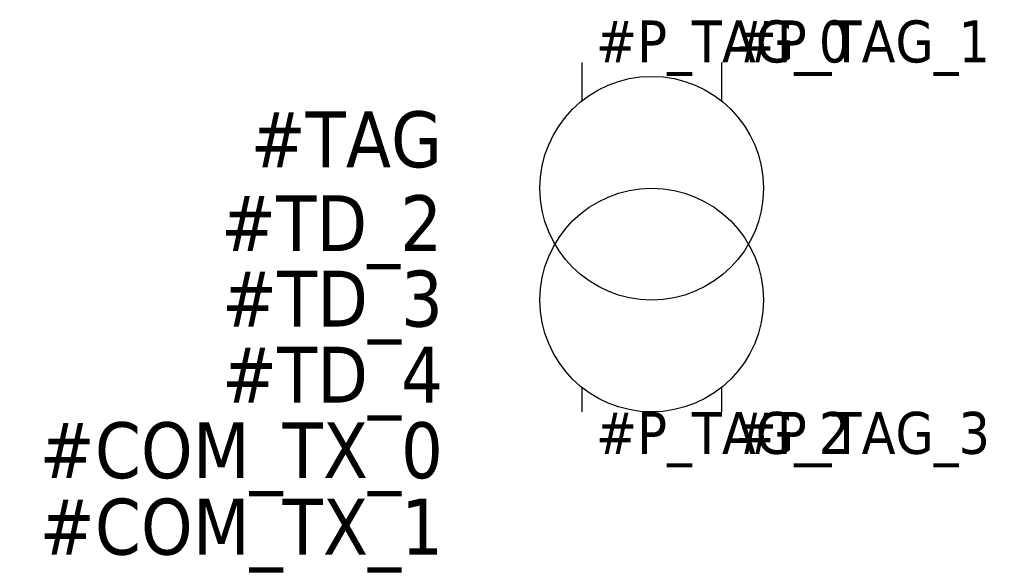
# Model space of a CAD drawing. Extents: x -20.1 to 15.1, y -18 to 1.5.
import ezdxf
from ezdxf.enums import TextEntityAlignment as Align

# ---------------------------------------------------------------- set-up
doc = ezdxf.new("R2010")
doc.units = 0
doc.header["$LTSCALE"] = 10
doc.linetypes.add('CONTINU', pattern=[0])
doc.layers.get('0').update_dxf_attribs({"linetype": 'CONTINUOUS'})
doc.styles.add('TAHOMA_STANDARD', font='txt')

msp = doc.modelspace()

# ---------------------------------------------------------------- linework, layer by layer
at = {"color": 0, "linetype": 'CONTINU'}
for p, q in [((0, 0), (0, -1.4)), ((5, 0), (5, -1.4)), ((0, -11.6), (0, -12.5)), ((5, -11.6), (5, -12.5))]:
    msp.add_line(p, q, dxfattribs=at)
for centre in [(2.5, -4.5), (2.5, -8.5)]:
    msp.add_circle(centre, 4)

# ---------------------------------------------------------------- texts
at = {"style": 'TAHOMA_STANDARD'}
for tag, p in [('#P_TAG_0', (0.5, 0)), ('#P_TAG_1', (5.5, 0))]:
    msp.add_attdef(tag, p, '', height=1.5, dxfattribs=at)
at = {"linetype": 'CONTINU', "style": 'TAHOMA_STANDARD'}
for tag, p in [('#TAG', (-5, -3.75)), ('#TD_2', (-5, -6.75))]:
    msp.add_attdef(tag, text='', height=2, dxfattribs=at).set_placement(p, align=Align.RIGHT)
at = {"style": 'TAHOMA_STANDARD'}
for tag, p in [('#TD_3', (-4.97, -9.448)), ('#TD_4', (-4.97, -12.169)), ('#COM_TX_0', (-4.97, -14.869)), ('#COM_TX_1', (-4.97, -17.603))]:
    msp.add_attdef(tag, text='', height=2, dxfattribs=at).set_placement(p, align=Align.RIGHT)
for tag, p in [('#P_TAG_2', (0.5, -12.5)), ('#P_TAG_2', (0.5, -12.5)), ('#P_TAG_3', (5.5, -12.5)), ('#P_TAG_3', (5.5, -12.5))]:
    msp.add_attdef(tag, text='', height=1.5, dxfattribs=at).set_placement(p, align=Align.TOP_LEFT)

doc.saveas('drawing.dxf')
